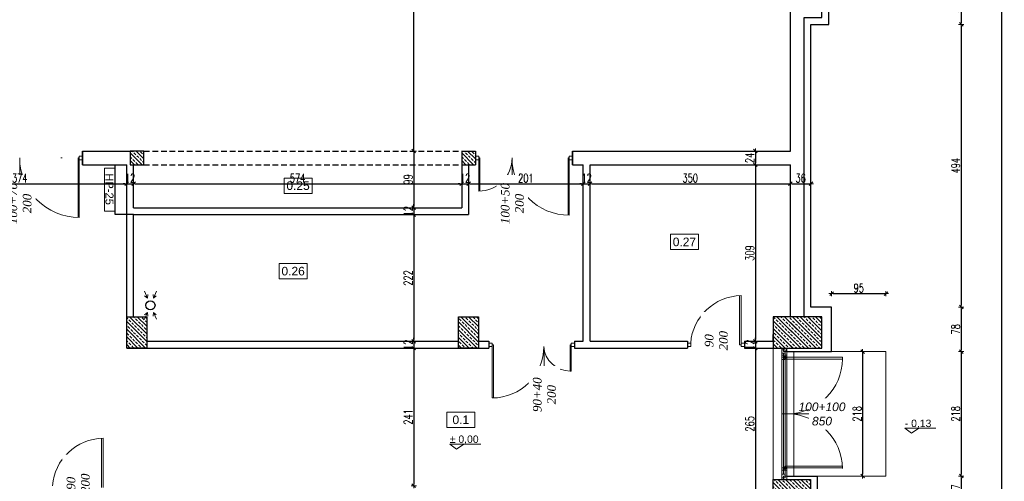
# Model space of a CAD drawing. Header units: millimetres. Extents: x 0 to 111311, y -48878 to -25280.
# Tile 142 of 244: x 90441 to 92162, y -30987 to -30180. Entities that reach past the tile are written whole.
import ezdxf

# ---------------------------------------------------------------- set-up
doc = ezdxf.new("R2010")
doc.units = ezdxf.units.MM
doc.linetypes.add('BPB', pattern=[1.5, 1, -0.5])
doc.layers.get('Defpoints').update_dxf_attribs({"color": 30})
for name, color, linetype, lineweight in [('HYDRANT', 1, 'Continuous', 13), ('J 0.15', 40, 'Continuous', 15), ('J opisy', 7, 'Continuous', 9), ('J stolarka_okna', 144, 'Continuous', 0), ('J wymiary', 1, 'Continuous', 9), ('OPIS', 7, 'Continuous', 5), ('sciany', 252, 'Continuous', 30)]:
    doc.layers.add(name, color=color, linetype=linetype, lineweight=lineweight)
doc.styles.add('ADESK2', font='simplex', dxfattribs={"width": 0.7})
doc.styles.add('ARIALCE', font='arial.ttf')
doc.styles.get("Standard").update_dxf_attribs({"font": 'arial.ttf'})
doc.dimstyles.new('1-100', dxfattribs={"dimscale": 1.5, "dimtxt": 10, "dimasz": 2, "dimexe": 1, "dimexo": 1, "dimgap": 1.5, "dimtad": 1, "dimdec": 0, "dimrnd": 0.5, "dimdsep": 46, "dimtxsty": 'ADESK2', "dimblk": 'wymiar', "dimcen": -1, "dimdle": 5, "dimse1": 1, "dimse2": 1, "dimclrd": 256, "dimclre": 256, "dimclrt": 256, "dimadec": 0, "dimazin": 0, "dimtfac": 1, "dimtdec": 0, "dimtix": 1, "dimtmove": 0, "dimatfit": 3, "dimfxl": 20, "dimfxlon": 1, "dimtolj": 1, "dimtzin": 0, "dimarcsym": 0})
pattern_1 = [(135, (20862.355, -6471.846), (-6.7351921, -6.7351921), []), (135, (20862.355, -6465.111), (-6.7351921, -6.7351921), [4.7625, -2.38125])]

# ---------------------------------------------------------------- blocks, each defined once
blk = doc.blocks.new('A$C518426B5')
at = {"layer": 'OPIS', "color": 251}
for p, q in [((0, 8.8), (54.2, 8.8)), ((0, 8.8), (11.9, 0)), ((11.9, 0), (24.5, 8.8))]:
    blk.add_line(p, q, dxfattribs=at)
blk = doc.blocks.new('A$C3D492992')
at = {"lineweight": 13}
for points in [[(3228.5, 803), (3233.6, 791), (3234.2, 797.5)], [(3228.5, 803), (3233.6, 791), (3228.6, 795.1)], [(3249.3, 803), (3244.2, 791), (3243.6, 797.5)], [(3249.3, 803), (3244.2, 791), (3249.2, 795.1)], [(3228.5, 754), (3233.6, 766), (3234.2, 759.5)], [(3228.5, 754), (3233.6, 766), (3228.6, 761.9)], [(3249.3, 754), (3244.2, 766), (3243.6, 759.5)], [(3249.3, 754), (3244.2, 766), (3249.2, 761.9)]]:
    blk.add_lwpolyline(points, dxfattribs=at)
blk.add_circle((3238.9, 778.5), 8)
blk = doc.blocks.new('wymiar')
for p, q in [((1.5, 0), (-1.5, 0)), ((1.06, 1.06), (-1.06, -1.06)), ((0, 1.5), (0, -1.5))]:
    blk.add_line(p, q)
blk = doc.blocks.new('*D1442')
at = {"layer": 'Defpoints', "color": 0, "ltscale": 4}
for p in [(90254.5, -30442.4), (90628.5, -30455.6), (90628.5, -30467.1)]:
    blk.add_point(p, dxfattribs=at)
at = {"layer": 'J wymiary', "lineweight": -2}
blk.add_line((90257.5, -30467.1), (90625.5, -30467.1), dxfattribs=at)
at = {"layer": 'J wymiary', "lineweight": -2, "ltscale": 4, "xscale": 3, "yscale": 3, "zscale": 3, "rotation": 180}
blk.add_blockref('wymiar', (90254.5, -30467.1), dxfattribs=at)
at = {"layer": 'J wymiary', "lineweight": -2, "ltscale": 4, "xscale": 3, "yscale": 3, "zscale": 3}
blk.add_blockref('wymiar', (90628.5, -30467.1), dxfattribs=at)
at = {"layer": 'J wymiary', "ltscale": 4, "insert": (90441.5, -30457.3), "char_height": 15, "attachment_point": 5, "style": 'ADESK2'}
blk.add_mtext('\\A1;374', dxfattribs=at)
blk = doc.blocks.new('*D1443')
at = {"layer": 'Defpoints', "color": 0, "ltscale": 4}
for p in [(90628.5, -30455.6), (90640.5, -30445.1), (90640.5, -30467.1)]:
    blk.add_point(p, dxfattribs=at)
at = {"layer": 'J wymiary', "lineweight": -2}
for p, q in [((90625.5, -30467.1), (90622.5, -30467.1)), ((90628.5, -30467.1), (90640.5, -30467.1)), ((90643.5, -30467.1), (90646.5, -30467.1))]:
    blk.add_line(p, q, dxfattribs=at)
at = {"layer": 'J wymiary', "lineweight": -2, "ltscale": 4, "xscale": 3, "yscale": 3, "zscale": 3}
blk.add_blockref('wymiar', (90628.5, -30467.1), dxfattribs=at)
at = {"layer": 'J wymiary', "lineweight": -2, "ltscale": 4, "xscale": 3, "yscale": 3, "zscale": 3, "rotation": 180}
blk.add_blockref('wymiar', (90640.5, -30467.1), dxfattribs=at)
at = {"layer": 'J wymiary', "ltscale": 4, "insert": (90634.5, -30457.3), "char_height": 15, "attachment_point": 5, "style": 'ADESK2'}
blk.add_mtext('\\A1;12', dxfattribs=at)
blk = doc.blocks.new('*D1444')
at = {"layer": 'Defpoints', "color": 0, "ltscale": 4}
for p in [(90640.5, -30445.1), (91214, -30449.5), (91214, -30467.1)]:
    blk.add_point(p, dxfattribs=at)
at = {"layer": 'J wymiary', "lineweight": -2}
blk.add_line((90643.5, -30467.1), (91211, -30467.1), dxfattribs=at)
at = {"layer": 'J wymiary', "lineweight": -2, "ltscale": 4, "xscale": 3, "yscale": 3, "zscale": 3, "rotation": 180}
blk.add_blockref('wymiar', (90640.5, -30467.1), dxfattribs=at)
at = {"layer": 'J wymiary', "lineweight": -2, "ltscale": 4, "xscale": 3, "yscale": 3, "zscale": 3}
blk.add_blockref('wymiar', (91214, -30467.1), dxfattribs=at)
at = {"layer": 'J wymiary', "ltscale": 4, "insert": (90927.2, -30457.3), "char_height": 15, "attachment_point": 5, "style": 'ADESK2'}
blk.add_mtext('\\A1;574', dxfattribs=at)
blk = doc.blocks.new('*D1445')
at = {"layer": 'Defpoints', "color": 0, "ltscale": 4}
for p in [(91214, -30449.5), (91226, -30448.5), (91226, -30467.1)]:
    blk.add_point(p, dxfattribs=at)
at = {"layer": 'J wymiary', "lineweight": -2}
for p, q in [((91211, -30467.1), (91208, -30467.1)), ((91214, -30467.1), (91226, -30467.1)), ((91229, -30467.1), (91232, -30467.1))]:
    blk.add_line(p, q, dxfattribs=at)
at = {"layer": 'J wymiary', "lineweight": -2, "ltscale": 4, "xscale": 3, "yscale": 3, "zscale": 3}
blk.add_blockref('wymiar', (91214, -30467.1), dxfattribs=at)
at = {"layer": 'J wymiary', "lineweight": -2, "ltscale": 4, "xscale": 3, "yscale": 3, "zscale": 3, "rotation": 180}
blk.add_blockref('wymiar', (91226, -30467.1), dxfattribs=at)
at = {"layer": 'J wymiary', "ltscale": 4, "insert": (91220, -30457.3), "char_height": 15, "attachment_point": 5, "style": 'ADESK2'}
blk.add_mtext('\\A1;12', dxfattribs=at)
blk = doc.blocks.new('*D1446')
at = {"layer": 'Defpoints', "color": 0, "ltscale": 4}
for p in [(91426.5, -30440), (91226, -30448.5), (91426.5, -30467.1)]:
    blk.add_point(p, dxfattribs=at)
at = {"layer": 'J wymiary', "lineweight": -2}
blk.add_line((91229, -30467.1), (91423.5, -30467.1), dxfattribs=at)
at = {"layer": 'J wymiary', "lineweight": -2, "ltscale": 4, "xscale": 3, "yscale": 3, "zscale": 3, "rotation": 180}
blk.add_blockref('wymiar', (91226, -30467.1), dxfattribs=at)
at = {"layer": 'J wymiary', "lineweight": -2, "ltscale": 4, "xscale": 3, "yscale": 3, "zscale": 3}
blk.add_blockref('wymiar', (91426.5, -30467.1), dxfattribs=at)
at = {"layer": 'J wymiary', "ltscale": 4, "insert": (91326.2, -30457.3), "char_height": 15, "attachment_point": 5, "style": 'ADESK2'}
blk.add_mtext('\\A1;201', dxfattribs=at)
blk = doc.blocks.new('*D1447')
at = {"layer": 'Defpoints', "color": 0, "ltscale": 4}
for p in [(91426.5, -30440), (91438.5, -30439.2), (91438.5, -30467.1)]:
    blk.add_point(p, dxfattribs=at)
at = {"layer": 'J wymiary', "lineweight": -2}
for p, q in [((91423.5, -30467.1), (91420.5, -30467.1)), ((91426.5, -30467.1), (91438.5, -30467.1)), ((91441.5, -30467.1), (91444.5, -30467.1))]:
    blk.add_line(p, q, dxfattribs=at)
at = {"layer": 'J wymiary', "lineweight": -2, "ltscale": 4, "xscale": 3, "yscale": 3, "zscale": 3}
blk.add_blockref('wymiar', (91426.5, -30467.1), dxfattribs=at)
at = {"layer": 'J wymiary', "lineweight": -2, "ltscale": 4, "xscale": 3, "yscale": 3, "zscale": 3, "rotation": 180}
blk.add_blockref('wymiar', (91438.5, -30467.1), dxfattribs=at)
at = {"layer": 'J wymiary', "ltscale": 4, "insert": (91432.5, -30457.3), "char_height": 15, "attachment_point": 5, "style": 'ADESK2'}
blk.add_mtext('\\A1;12', dxfattribs=at)
blk = doc.blocks.new('*D1448')
at = {"layer": 'Defpoints', "color": 0, "ltscale": 4}
for p in [(91438.5, -30439.2), (91788.5, -30439.2), (91788.5, -30467.1)]:
    blk.add_point(p, dxfattribs=at)
at = {"layer": 'J wymiary', "lineweight": -2}
blk.add_line((91441.5, -30467.1), (91785.5, -30467.1), dxfattribs=at)
at = {"layer": 'J wymiary', "lineweight": -2, "ltscale": 4, "xscale": 3, "yscale": 3, "zscale": 3, "rotation": 180}
blk.add_blockref('wymiar', (91438.5, -30467.1), dxfattribs=at)
at = {"layer": 'J wymiary', "lineweight": -2, "ltscale": 4, "xscale": 3, "yscale": 3, "zscale": 3}
blk.add_blockref('wymiar', (91788.5, -30467.1), dxfattribs=at)
at = {"layer": 'J wymiary', "ltscale": 4, "insert": (91613.5, -30457.3), "char_height": 15, "attachment_point": 5, "style": 'ADESK2'}
blk.add_mtext('\\A1;350', dxfattribs=at)
blk = doc.blocks.new('*D1449')
at = {"layer": 'Defpoints', "color": 0, "ltscale": 4}
for p in [(91788.5, -30439.2), (91824.5, -30438.3), (91824.5, -30467.1)]:
    blk.add_point(p, dxfattribs=at)
at = {"layer": 'J wymiary', "lineweight": -2}
blk.add_line((91791.5, -30467.1), (91821.5, -30467.1), dxfattribs=at)
at = {"layer": 'J wymiary', "lineweight": -2, "ltscale": 4, "xscale": 3, "yscale": 3, "zscale": 3, "rotation": 180}
blk.add_blockref('wymiar', (91788.5, -30467.1), dxfattribs=at)
at = {"layer": 'J wymiary', "lineweight": -2, "ltscale": 4, "xscale": 3, "yscale": 3, "zscale": 3}
blk.add_blockref('wymiar', (91824.5, -30467.1), dxfattribs=at)
at = {"layer": 'J wymiary', "ltscale": 4, "insert": (91806.5, -30457.3), "char_height": 15, "attachment_point": 5, "style": 'ADESK2'}
blk.add_mtext('\\A1;36', dxfattribs=at)
blk = doc.blocks.new('*D1474')
at = {"layer": 'Defpoints', "color": 0, "ltscale": 4}
for p in [(90274.1, -30967.8), (90454.1, -31023.6), (90454.1, -31034.7)]:
    blk.add_point(p, dxfattribs=at)
at = {"layer": 'J wymiary', "lineweight": -2}
blk.add_line((90277.1, -31034.7), (90451.1, -31034.7), dxfattribs=at)
at = {"layer": 'J wymiary', "lineweight": -2, "ltscale": 4, "xscale": 3, "yscale": 3, "zscale": 3, "rotation": 180}
blk.add_blockref('wymiar', (90274.1, -31034.7), dxfattribs=at)
at = {"layer": 'J wymiary', "lineweight": -2, "ltscale": 4, "xscale": 3, "yscale": 3, "zscale": 3}
blk.add_blockref('wymiar', (90454.1, -31034.7), dxfattribs=at)
at = {"layer": 'J wymiary', "ltscale": 4, "insert": (90364.1, -31025), "char_height": 15, "attachment_point": 5, "style": 'ADESK2'}
blk.add_mtext('\\A1;180', dxfattribs=at)
blk = doc.blocks.new('*D1550')
at = {"layer": 'Defpoints', "color": 0, "ltscale": 4}
for p in [(91214, -30410.1), (91130.3, -30509.1), (91214, -30509.1)]:
    blk.add_point(p, dxfattribs=at)
at = {"layer": 'J wymiary', "lineweight": -2}
blk.add_line((91130.3, -30413.1), (91130.3, -30506.1), dxfattribs=at)
at = {"layer": 'J wymiary', "lineweight": -2, "ltscale": 4, "xscale": 3, "yscale": 3, "zscale": 3}
for p, rotation in [((91130.3, -30410.1), 90), ((91130.3, -30509.1), 270)]:
    blk.add_blockref('wymiar', p, dxfattribs=dict(at, rotation=rotation))
at = {"layer": 'J wymiary', "ltscale": 4, "insert": (91120.5, -30459.6), "char_height": 15, "attachment_point": 5, "rotation": 90, "style": 'ADESK2'}
blk.add_mtext('\\A1;99', dxfattribs=at)
blk = doc.blocks.new('*D1551')
at = {"layer": 'Defpoints', "color": 0, "ltscale": 4}
for p in [(91214, -30509.1), (91045.9, -30521.1), (91130.3, -30521.1)]:
    blk.add_point(p, dxfattribs=at)
at = {"layer": 'J wymiary', "lineweight": -2}
for p, q in [((91130.3, -30506.1), (91130.3, -30503.1)), ((91130.3, -30509.1), (91130.3, -30521.1)), ((91130.3, -30524.1), (91130.3, -30527.1))]:
    blk.add_line(p, q, dxfattribs=at)
at = {"layer": 'J wymiary', "lineweight": -2, "ltscale": 4, "xscale": 3, "yscale": 3, "zscale": 3}
for p, rotation in [((91130.3, -30509.1), 270), ((91130.3, -30521.1), 90)]:
    blk.add_blockref('wymiar', p, dxfattribs=dict(at, rotation=rotation))
at = {"layer": 'J wymiary', "ltscale": 4, "insert": (91120.5, -30515.1), "char_height": 15, "attachment_point": 5, "rotation": 90, "style": 'ADESK2'}
blk.add_mtext('\\A1;12', dxfattribs=at)
blk = doc.blocks.new('*D1552')
at = {"layer": 'Defpoints', "color": 0, "ltscale": 4}
for p in [(91045.9, -30521.1), (91053.3, -30742.6), (91130.3, -30742.6)]:
    blk.add_point(p, dxfattribs=at)
at = {"layer": 'J wymiary', "lineweight": -2}
blk.add_line((91130.3, -30524.1), (91130.3, -30739.6), dxfattribs=at)
at = {"layer": 'J wymiary', "lineweight": -2, "ltscale": 4, "xscale": 3, "yscale": 3, "zscale": 3}
for p, rotation in [((91130.3, -30521.1), 90), ((91130.3, -30742.6), 270)]:
    blk.add_blockref('wymiar', p, dxfattribs=dict(at, rotation=rotation))
at = {"layer": 'J wymiary', "ltscale": 4, "insert": (91120.5, -30631.9), "char_height": 15, "attachment_point": 5, "rotation": 90, "style": 'ADESK2'}
blk.add_mtext('\\A1;222', dxfattribs=at)
blk = doc.blocks.new('*D1553')
at = {"layer": 'Defpoints', "color": 0, "ltscale": 4}
for p in [(91053.3, -30742.6), (91055.3, -30754.6), (91130.3, -30754.6)]:
    blk.add_point(p, dxfattribs=at)
at = {"layer": 'J wymiary', "lineweight": -2}
for p, q in [((91130.3, -30739.6), (91130.3, -30736.6)), ((91130.3, -30742.6), (91130.3, -30754.6)), ((91130.3, -30757.6), (91130.3, -30760.6))]:
    blk.add_line(p, q, dxfattribs=at)
at = {"layer": 'J wymiary', "lineweight": -2, "ltscale": 4, "xscale": 3, "yscale": 3, "zscale": 3}
for p, rotation in [((91130.3, -30742.6), 270), ((91130.3, -30754.6), 90)]:
    blk.add_blockref('wymiar', p, dxfattribs=dict(at, rotation=rotation))
at = {"layer": 'J wymiary', "ltscale": 4, "insert": (91120.5, -30748.6), "char_height": 15, "attachment_point": 5, "rotation": 90, "style": 'ADESK2'}
blk.add_mtext('\\A1;12', dxfattribs=at)
blk = doc.blocks.new('*D1554')
at = {"layer": 'Defpoints', "color": 0, "ltscale": 4}
for p in [(91055.3, -30754.6), (91113.7, -30995.1), (91130.3, -30995.1)]:
    blk.add_point(p, dxfattribs=at)
at = {"layer": 'J wymiary', "lineweight": -2}
blk.add_line((91130.3, -30757.6), (91130.3, -30992.1), dxfattribs=at)
at = {"layer": 'J wymiary', "lineweight": -2, "ltscale": 4, "xscale": 3, "yscale": 3, "zscale": 3}
for p, rotation in [((91130.3, -30754.6), 90), ((91130.3, -30995.1), 270)]:
    blk.add_blockref('wymiar', p, dxfattribs=dict(at, rotation=rotation))
at = {"layer": 'J wymiary', "ltscale": 4, "insert": (91120.5, -30874.9), "char_height": 15, "attachment_point": 5, "rotation": 90, "style": 'ADESK2'}
blk.add_mtext('\\A1;241', dxfattribs=at)
blk = doc.blocks.new('*D1558')
at = {"layer": 'Defpoints', "color": 0, "ltscale": 4}
for p in [(91747.9, -30410.1), (91727.3, -30434.1), (91747.9, -30434.1)]:
    blk.add_point(p, dxfattribs=at)
at = {"layer": 'J wymiary', "lineweight": -2}
blk.add_line((91727.3, -30413.1), (91727.3, -30431.1), dxfattribs=at)
at = {"layer": 'J wymiary', "lineweight": -2, "ltscale": 4, "xscale": 3, "yscale": 3, "zscale": 3}
for p, rotation in [((91727.3, -30410.1), 90), ((91727.3, -30434.1), 270)]:
    blk.add_blockref('wymiar', p, dxfattribs=dict(at, rotation=rotation))
at = {"layer": 'J wymiary', "ltscale": 4, "insert": (91717.6, -30422.1), "char_height": 15, "attachment_point": 5, "rotation": 90, "style": 'ADESK2'}
blk.add_mtext('\\A1;24', dxfattribs=at)
blk = doc.blocks.new('*D1559')
at = {"layer": 'Defpoints', "color": 0, "ltscale": 4}
for p in [(91747.9, -30434.1), (91727.3, -30742.6), (91740.2, -30742.6)]:
    blk.add_point(p, dxfattribs=at)
at = {"layer": 'J wymiary', "lineweight": -2}
blk.add_line((91727.3, -30437.1), (91727.3, -30739.6), dxfattribs=at)
at = {"layer": 'J wymiary', "lineweight": -2, "ltscale": 4, "xscale": 3, "yscale": 3, "zscale": 3}
for p, rotation in [((91727.3, -30434.1), 90), ((91727.3, -30742.6), 270)]:
    blk.add_blockref('wymiar', p, dxfattribs=dict(at, rotation=rotation))
at = {"layer": 'J wymiary', "ltscale": 4, "insert": (91717.6, -30588.4), "char_height": 15, "attachment_point": 5, "rotation": 90, "style": 'ADESK2'}
blk.add_mtext('\\A1;309', dxfattribs=at)
blk = doc.blocks.new('*D1560')
at = {"layer": 'Defpoints', "color": 0, "ltscale": 4}
for p in [(91740.2, -30742.6), (91727.3, -30754.6), (91742.2, -30754.6)]:
    blk.add_point(p, dxfattribs=at)
at = {"layer": 'J wymiary', "lineweight": -2}
for p, q in [((91727.3, -30739.6), (91727.3, -30736.6)), ((91727.3, -30742.6), (91727.3, -30754.6)), ((91727.3, -30757.6), (91727.3, -30760.6))]:
    blk.add_line(p, q, dxfattribs=at)
at = {"layer": 'J wymiary', "lineweight": -2, "ltscale": 4, "xscale": 3, "yscale": 3, "zscale": 3}
for p, rotation in [((91727.3, -30742.6), 270), ((91727.3, -30754.6), 90)]:
    blk.add_blockref('wymiar', p, dxfattribs=dict(at, rotation=rotation))
at = {"layer": 'J wymiary', "ltscale": 4, "insert": (91717.6, -30748.6), "char_height": 15, "attachment_point": 5, "rotation": 90, "style": 'ADESK2'}
blk.add_mtext('\\A1;12', dxfattribs=at)
blk = doc.blocks.new('*D1561')
at = {"layer": 'Defpoints', "color": 0, "ltscale": 4}
for p in [(91742.2, -30754.6), (91603.6, -31019.1), (91727.3, -31019.1)]:
    blk.add_point(p, dxfattribs=at)
at = {"layer": 'J wymiary', "lineweight": -2}
blk.add_line((91727.3, -30757.6), (91727.3, -31016.1), dxfattribs=at)
at = {"layer": 'J wymiary', "lineweight": -2, "ltscale": 4, "xscale": 3, "yscale": 3, "zscale": 3}
for p, rotation in [((91727.3, -30754.6), 90), ((91727.3, -31019.1), 270)]:
    blk.add_blockref('wymiar', p, dxfattribs=dict(at, rotation=rotation))
at = {"layer": 'J wymiary', "ltscale": 4, "insert": (91717.6, -30886.9), "char_height": 15, "attachment_point": 5, "rotation": 90, "style": 'ADESK2'}
blk.add_mtext('\\A1;265', dxfattribs=at)
blk = doc.blocks.new('*D1563')
at = {"layer": 'Defpoints', "color": 0, "ltscale": 4}
for p in [(90936, -27914.6), (91130.3, -27914.6), (91043.8, -30410.1)]:
    blk.add_point(p, dxfattribs=at)
at = {"layer": 'J wymiary', "lineweight": -2}
blk.add_line((91130.3, -30407.1), (91130.3, -27917.6), dxfattribs=at)
at = {"layer": 'J wymiary', "lineweight": -2, "ltscale": 4, "xscale": 3, "yscale": 3, "zscale": 3}
for p, rotation in [((91130.3, -27914.6), 90), ((91130.3, -30410.1), 270)]:
    blk.add_blockref('wymiar', p, dxfattribs=dict(at, rotation=rotation))
at = {"layer": 'J wymiary', "ltscale": 4, "insert": (91120.5, -29162.4), "char_height": 15, "attachment_point": 5, "rotation": 90, "style": 'ADESK2'}
blk.add_mtext('\\A1;2496', dxfattribs=at)
blk = doc.blocks.new('*D1629')
at = {"layer": 'Defpoints', "color": 0, "ltscale": 4}
for p in [(91840, -30129.6), (91840, -30188.6), (92087.1, -30188.6)]:
    blk.add_point(p, dxfattribs=at)
at = {"layer": 'J wymiary', "lineweight": -2}
blk.add_line((92087.1, -30132.6), (92087.1, -30185.6), dxfattribs=at)
at = {"layer": 'J wymiary', "lineweight": -2, "ltscale": 4, "xscale": 3, "yscale": 3, "zscale": 3}
for p, rotation in [((92087.1, -30129.6), 90), ((92087.1, -30188.6), 270)]:
    blk.add_blockref('wymiar', p, dxfattribs=dict(at, rotation=rotation))
at = {"layer": 'J wymiary', "ltscale": 4, "insert": (92077.4, -30159.1), "char_height": 15, "attachment_point": 5, "rotation": 90, "style": 'ADESK2'}
blk.add_mtext('\\A1;59', dxfattribs=at)
blk = doc.blocks.new('*D1630')
at = {"layer": 'Defpoints', "color": 0, "ltscale": 4}
for p in [(91840, -30188.6), (91842.4, -30682.7), (92087.1, -30682.7)]:
    blk.add_point(p, dxfattribs=at)
at = {"layer": 'J wymiary', "lineweight": -2}
blk.add_line((92087.1, -30191.6), (92087.1, -30679.7), dxfattribs=at)
at = {"layer": 'J wymiary', "lineweight": -2, "ltscale": 4, "xscale": 3, "yscale": 3, "zscale": 3}
for p, rotation in [((92087.1, -30188.6), 90), ((92087.1, -30682.7), 270)]:
    blk.add_blockref('wymiar', p, dxfattribs=dict(at, rotation=rotation))
at = {"layer": 'J wymiary', "ltscale": 4, "insert": (92077.4, -30435.6), "char_height": 15, "attachment_point": 5, "rotation": 90, "style": 'ADESK2'}
blk.add_mtext('\\A1;494', dxfattribs=at)
blk = doc.blocks.new('*D1631')
at = {"layer": 'Defpoints', "color": 0, "ltscale": 4}
for p in [(91842.4, -30682.7), (91834.8, -30760.6), (92087.1, -30760.6)]:
    blk.add_point(p, dxfattribs=at)
at = {"layer": 'J wymiary', "lineweight": -2}
blk.add_line((92087.1, -30685.7), (92087.1, -30757.6), dxfattribs=at)
at = {"layer": 'J wymiary', "lineweight": -2, "ltscale": 4, "xscale": 3, "yscale": 3, "zscale": 3}
for p, rotation in [((92087.1, -30682.7), 90), ((92087.1, -30760.6), 270)]:
    blk.add_blockref('wymiar', p, dxfattribs=dict(at, rotation=rotation))
at = {"layer": 'J wymiary', "ltscale": 4, "insert": (92077.4, -30721.6), "char_height": 15, "attachment_point": 5, "rotation": 90, "style": 'ADESK2'}
blk.add_mtext('\\A1;78', dxfattribs=at)
blk = doc.blocks.new('*D1632')
at = {"layer": 'Defpoints', "color": 0, "ltscale": 4}
for p in [(91834.8, -30760.6), (91825, -30978.1), (92087.1, -30978.1)]:
    blk.add_point(p, dxfattribs=at)
at = {"layer": 'J wymiary', "lineweight": -2}
blk.add_line((92087.1, -30763.6), (92087.1, -30975.1), dxfattribs=at)
at = {"layer": 'J wymiary', "lineweight": -2, "ltscale": 4, "xscale": 3, "yscale": 3, "zscale": 3}
for p, rotation in [((92087.1, -30760.6), 90), ((92087.1, -30978.1), 270)]:
    blk.add_blockref('wymiar', p, dxfattribs=dict(at, rotation=rotation))
at = {"layer": 'J wymiary', "ltscale": 4, "insert": (92077.4, -30869.4), "char_height": 15, "attachment_point": 5, "rotation": 90, "style": 'ADESK2'}
blk.add_mtext('\\A1;218', dxfattribs=at)
blk = doc.blocks.new('*D1633')
at = {"layer": 'Defpoints', "color": 0, "ltscale": 4}
for p in [(91825, -30978.1), (91829.3, -31025.1), (92087.1, -31025.1)]:
    blk.add_point(p, dxfattribs=at)
at = {"layer": 'J wymiary', "lineweight": -2}
blk.add_line((92087.1, -30981.1), (92087.1, -31022.1), dxfattribs=at)
at = {"layer": 'J wymiary', "lineweight": -2, "ltscale": 4, "xscale": 3, "yscale": 3, "zscale": 3}
for p, rotation in [((92087.1, -30978.1), 90), ((92087.1, -31025.1), 270)]:
    blk.add_blockref('wymiar', p, dxfattribs=dict(at, rotation=rotation))
at = {"layer": 'J wymiary', "ltscale": 4, "insert": (92077.4, -31001.6), "char_height": 15, "attachment_point": 5, "rotation": 90, "style": 'ADESK2'}
blk.add_mtext('\\A1;47', dxfattribs=at)
blk = doc.blocks.new('*D1636')
at = {"layer": 'Defpoints', "color": 0, "ltscale": 4}
for p in [(91955.5, -30760.6), (0, -30978.1), (91914.8, -30978.1)]:
    blk.add_point(p, dxfattribs=at)
at = {"layer": 'J wymiary', "lineweight": -2}
blk.add_line((91914.8, -30763.6), (91914.8, -30975.1), dxfattribs=at)
at = {"layer": 'J wymiary', "lineweight": -2, "ltscale": 4, "xscale": 3, "yscale": 3, "zscale": 3}
for p, rotation in [((91914.8, -30760.6), 90), ((91914.8, -30978.1), 270)]:
    blk.add_blockref('wymiar', p, dxfattribs=dict(at, rotation=rotation))
at = {"layer": 'J wymiary', "ltscale": 4, "insert": (91905.1, -30869.4), "char_height": 15, "attachment_point": 5, "rotation": 90, "style": 'ADESK2'}
blk.add_mtext('\\A1;218', dxfattribs=at)
blk = doc.blocks.new('*D1637')
at = {"layer": 'Defpoints', "color": 0, "ltscale": 4}
for p in [(91955.5, -30659.3), (91860.5, -30760.6), (91955.5, -30760.6)]:
    blk.add_point(p, dxfattribs=at)
at = {"layer": 'J wymiary', "lineweight": -2}
blk.add_line((91863.5, -30659.3), (91952.5, -30659.3), dxfattribs=at)
at = {"layer": 'J wymiary', "lineweight": -2, "ltscale": 4, "xscale": 3, "yscale": 3, "zscale": 3, "rotation": 180}
blk.add_blockref('wymiar', (91860.5, -30659.3), dxfattribs=at)
at = {"layer": 'J wymiary', "lineweight": -2, "ltscale": 4, "xscale": 3, "yscale": 3, "zscale": 3}
blk.add_blockref('wymiar', (91955.5, -30659.3), dxfattribs=at)
at = {"layer": 'J wymiary', "ltscale": 4, "insert": (91908, -30649.5), "char_height": 15, "attachment_point": 5, "style": 'ADESK2'}
blk.add_mtext('\\A1;95', dxfattribs=at)
blk = doc.blocks.new('*D1650')
at = {"layer": 'Defpoints', "color": 0, "ltscale": 4}
for p in [(91860.5, -27842.6), (92157.9, -27842.6), (91835.5, -31496.1)]:
    blk.add_point(p, dxfattribs=at)
at = {"layer": 'J wymiary', "lineweight": -2}
blk.add_line((92157.9, -31493.1), (92157.9, -27845.6), dxfattribs=at)
at = {"layer": 'J wymiary', "lineweight": -2, "ltscale": 4, "xscale": 3, "yscale": 3, "zscale": 3}
for p, rotation in [((92157.9, -27842.6), 90), ((92157.9, -31496.1), 270)]:
    blk.add_blockref('wymiar', p, dxfattribs=dict(at, rotation=rotation))
at = {"layer": 'J wymiary', "ltscale": 4, "insert": (92148.2, -29669.4), "char_height": 15, "attachment_point": 5, "rotation": 90, "style": 'ADESK2'}
blk.add_mtext('\\A1;3654', dxfattribs=at)

msp = doc.modelspace()

# ---------------------------------------------------------------- hatches: boundary and pattern name
at = {"layer": 'J opisy'}
h = msp.add_hatch(dxfattribs=at)
h.set_pattern_fill('ANSI33', color=256, scale=1.5, angle=90, style=0)
h.set_pattern_definition([(135, (20537.855, -5886.8465), (-6.7351921, -6.7351921), []), (135, (20537.855, -5880.111), (-6.7351921, -6.7351921), [4.7625, -2.38125])])
h.paths.add_polyline_path([(90634.476, -30434.109), (90634.476, -30410.109), (90658.476, -30410.109), (90658.476, -30434.109)])
h = msp.add_hatch(dxfattribs=at)
h.set_pattern_fill('ANSI33', color=256, scale=1.5, angle=90, style=0)
h.set_pattern_definition([(135, (21117.355, -5886.8465), (-6.7351921, -6.7351921), []), (135, (21117.355, -5880.111), (-6.7351921, -6.7351921), [4.7625, -2.38125])])
h.paths.add_polyline_path([(91213.976, -30434.109), (91213.976, -30410.109), (91237.976, -30410.109), (91237.976, -30434.109)])
h = msp.add_hatch(dxfattribs=at)
h.set_pattern_fill('ANSI33', color=256, scale=1.5, angle=90, style=0)
h.set_pattern_definition(pattern_1)
h.paths.add_polyline_path([(90645.976, -30727.109), (90628.476, -30727.109), (90628.476, -30699.609), (90645.976, -30699.609)])
h.paths.add_polyline_path([(90645.976, -30699.609), (90663.476, -30699.609), (90663.476, -30727.109), (90645.976, -30727.109)])
h.paths.add_polyline_path([(90645.976, -30727.109), (90663.476, -30727.109), (90663.476, -30754.609), (90645.976, -30754.609)])
h.paths.add_polyline_path([(90628.476, -30727.109), (90645.976, -30727.109), (90645.976, -30754.609), (90628.476, -30754.609)])
h = msp.add_hatch(dxfattribs=at)
h.set_pattern_fill('ANSI33', color=256, scale=1.5, angle=90, style=0)
h.set_pattern_definition(pattern_1)
h.paths.add_polyline_path([(91225.976, -30727.109), (91208.476, -30727.109), (91208.476, -30699.609), (91225.976, -30699.609)])
h.paths.add_polyline_path([(91225.976, -30699.609), (91243.476, -30699.609), (91243.476, -30727.109), (91225.976, -30727.109)])
h.paths.add_polyline_path([(91225.976, -30727.109), (91243.476, -30727.109), (91243.476, -30754.609), (91225.976, -30754.609)])
h.paths.add_polyline_path([(91208.476, -30727.109), (91225.976, -30727.109), (91225.976, -30754.609), (91208.476, -30754.609)])
h = msp.add_hatch(dxfattribs=at)
h.set_pattern_fill('ANSI33', color=256, scale=1.5, angle=90, style=0)
h.set_pattern_definition(pattern_1)
h.paths.add_polyline_path([(91823.476, -30699.609), (91793.476, -30699.609), (91793.476, -30754.609), (91799.476, -30754.609), (91823.476, -30754.609)])
h.paths.add_polyline_path([(91775.976, -30727.109), (91793.476, -30727.109), (91793.476, -30699.609), (91775.976, -30699.609)])
h.paths.add_polyline_path([(91775.976, -30699.609), (91758.476, -30699.609), (91758.476, -30727.109), (91775.976, -30727.109)])
h.paths.add_polyline_path([(91775.976, -30727.109), (91758.476, -30727.109), (91758.476, -30754.609), (91775.976, -30754.609)])
h.paths.add_polyline_path([(91793.476, -30727.109), (91775.976, -30727.109), (91775.976, -30754.609), (91793.476, -30754.609)])
h = msp.add_hatch(dxfattribs=at)
h.set_pattern_fill('ANSI33', color=256, scale=1.5, angle=90, style=0)
h.set_pattern_definition(pattern_1)
h.paths.add_polyline_path([(91843.476, -30699.658), (91815.976, -30699.658), (91815.976, -30727.158), (91843.476, -30727.158)])
h.paths.add_polyline_path([(91815.976, -30699.658), (91788.476, -30699.658), (91788.476, -30727.158), (91815.976, -30727.158)])
h.paths.add_polyline_path([(91815.976, -30727.158), (91788.476, -30727.158), (91788.476, -30754.658), (91815.976, -30754.658)])
h.paths.add_polyline_path([(91843.476, -30727.158), (91815.976, -30727.158), (91815.976, -30754.658), (91843.476, -30754.658)])
h = msp.add_hatch(dxfattribs=at)
h.set_pattern_fill('ANSI33', color=256, scale=1.5, angle=90, style=0)
h.set_pattern_definition(pattern_1)
h.paths.add_polyline_path([(91823.476, -30984.109), (91758.476, -30984.109), (91758.476, -31019.109), (91823.476, -31019.109)])

# ---------------------------------------------------------------- linework, layer by layer
at = {"color": 251, "lineweight": 13}
for p, q in [((90515.476, -30422.109), (90513.476, -30422.109)), ((91243.976, -30422.109), (91245.976, -30422.109)), ((91608.476, -30745.728), (91608.476, -30751.665)), ((91708.476, -30745.728), (91708.476, -30751.665)), ((91403.476, -30794.707), (91405.476, -30794.707))]:
    msp.add_line(p, q, dxfattribs=at)
at = {"linetype": 'BPB', "ltscale": 10}
for p, q in [((90658.476, -30410.109), (91213.976, -30410.109)), ((90658.476, -30434.109), (91213.976, -30434.109))]:
    msp.add_line(p, q, dxfattribs=at)
for p, q in [((91758.476, -30742.609), (91758.476, -30730.609)), ((91243.476, -30742.609), (91261.476, -30742.609)), ((91261.476, -30742.609), (91261.476, -30754.609)), ((91782.476, -30754.609), (91788.476, -30754.609)), ((91812.476, -30754.609), (91823.476, -30754.609))]:
    msp.add_line(p, q)
msp.add_lwpolyline([(91782.476, -30760.609), (91782.476, -30754.609), (91793.476, -30754.609)])
at = {"layer": 'HYDRANT', "color": 10}
msp.add_lwpolyline([(90589.476, -30440.107), (90589.476, -30515.107), (90608.476, -30515.107), (90608.476, -30440.107)], close=True, dxfattribs=at)
at = {"layer": 'J 0.15', "lineweight": 5}
for p, q in [((91955.476, -30760.609), (91860.476, -30760.609)), ((91955.476, -30978.109), (91955.476, -30760.609)), ((91835.476, -30978.109), (91955.476, -30978.109))]:
    msp.add_line(p, q, dxfattribs=at)
at = {"layer": 'J opisy'}
for p, q in [((90441.476, -30422.109), (90441.476, -30518.353)), ((91301.976, -30422.109), (91301.976, -30518.353)), ((91658.476, -30766.097), (91658.476, -30709.316)), ((91358.014, -30756.234), (91358.014, -30852.477)), ((91773.476, -30869.359), (91859.476, -30869.359)), ((90543.143, -31015.478), (90543.143, -30958.697))]:
    msp.add_line(p, q, dxfattribs=at)
at = {"layer": 'J stolarka_okna', "linetype": 'Continuous', "lineweight": 9}
for p, q in [((90543.476, -30526.09), (90543.476, -30422.109)), ((90543.476, -30422.109), (90545.476, -30422.109)), ((90545.476, -30526.109), (90545.476, -30425.109)), ((90545.476, -30526.109), (90545.476, -30425.109)), ((91243.976, -30425.109), (91243.976, -30480.109)), ((91243.976, -30425.109), (91243.976, -30480.109)), ((91245.976, -30422.109), (91245.976, -30480.075)), ((91399.976, -30522.089), (91399.976, -30422.109)), ((91399.976, -30422.109), (91401.976, -30422.109)), ((91401.976, -30522.109), (91401.976, -30425.109)), ((91401.976, -30522.109), (91401.976, -30425.109)), ((91699.57, -30748.697), (91699.57, -30662.648)), ((91702.539, -30748.697), (91702.539, -30662.597)), ((91269.476, -30748.609), (91267.476, -30748.609)), ((91267.476, -30841.609), (91267.476, -30751.609)), ((91267.476, -30841.609), (91267.476, -30751.609)), ((91269.476, -30841.609), (91269.476, -30748.609)), ((91405.476, -30748.609), (91403.476, -30748.609)), ((91403.476, -30748.609), (91403.476, -30794.707)), ((91405.476, -30751.609), (91405.476, -30794.707)), ((91405.476, -30751.609), (91405.476, -30794.707)), ((91608.476, -30745.728), (91614.414, -30745.728)), ((91614.414, -30751.665), (91608.476, -30751.665)), ((91614.414, -30745.728), (91614.414, -30751.665)), ((91699.581, -30748.697), (91702.55, -30748.697)), ((91708.476, -30745.728), (91702.539, -30745.728)), ((91702.539, -30745.728), (91702.539, -30751.665)), ((91702.539, -30751.665), (91708.476, -30751.665)), ((91758.476, -30754.609), (91758.476, -30984.109)), ((91773.476, -30754.609), (91773.476, -30984.109)), ((91773.476, -30774.659), (91773.476, -30766.592)), ((91773.476, -30766.592), (91782.476, -30766.592)), ((91776.476, -30763.609), (91776.476, -30975.109)), ((91779.476, -30763.609), (91779.476, -30981.109)), ((91782.476, -30760.609), (91782.476, -30754.609)), ((91782.476, -30984.109), (91782.476, -30760.609)), ((91782.476, -30770.592), (91782.476, -30766.592)), ((91794.476, -30978.109), (91794.476, -30760.609)), ((91773.476, -30770.592), (91778.976, -30770.592)), ((91773.476, -30774.659), (91778.976, -30774.659)), ((91778.976, -30774.659), (91778.976, -30770.659)), ((90584.238, -30998.078), (90584.238, -30912.029)), ((90587.206, -30998.078), (90587.206, -30911.978)), ((91773.476, -30964.025), (91778.976, -30964.025)), ((91773.476, -30964.025), (91773.476, -30972.092)), ((91773.476, -30964.058), (91773.476, -30972.126)), ((91773.476, -30968.025), (91782.476, -30968.025)), ((91773.476, -30968.058), (91782.476, -30968.058)), ((91778.976, -30964.025), (91778.976, -30968.025)), ((91778.976, -30964.058), (91778.976, -30968.058)), ((91782.476, -30968.058), (91782.476, -30972.092)), ((91782.476, -30968.058), (91782.476, -30972.092)), ((91776.476, -30978.109), (91776.476, -30984.109)), ((91782.476, -30978.109), (91782.476, -30984.109))]:
    msp.add_line(p, q, dxfattribs=at)
for points in [[(90545.476, -30425.109), (90551.476, -30425.109), (90551.476, -30419.109), (90545.476, -30419.109)], [(91237.976, -30425.109), (91243.976, -30425.109), (91243.976, -30419.109), (91237.976, -30419.109)], [(91401.976, -30425.109), (91407.976, -30425.109), (91407.976, -30419.109), (91401.976, -30419.109)], [(91267.476, -30751.609), (91261.476, -30751.609), (91261.476, -30745.609), (91267.476, -30745.609)], [(91411.476, -30751.609), (91405.476, -30751.609), (91405.476, -30745.609), (91411.476, -30745.609)], [(91779.476, -30757.609), (91779.476, -30763.609), (91773.476, -30763.609), (91773.476, -30757.609)], [(91782.476, -30754.609), (91782.476, -30760.609), (91776.476, -30760.609), (91776.476, -30754.609)], [(91778.976, -30773.592), (91879.687, -30773.592), (91879.686, -30770.592), (91778.976, -30770.592)], [(91779.476, -30981.109), (91779.476, -30975.109), (91773.476, -30975.109), (91773.476, -30981.109)], [(91778.976, -30961.025), (91879.686, -30961.055), (91879.686, -30963.937), (91778.976, -30964.025)], [(91782.476, -30984.109), (91782.476, -30978.109), (91776.476, -30978.109), (91776.476, -30984.109)]]:
    msp.add_lwpolyline(points, close=True, dxfattribs=at)
for centre in [(91778.976, -30770.592), (91778.976, -30964.025)]:
    msp.add_circle(centre, 2, dxfattribs=at)
for centre, radius, start, end in [((90545.476, -30422.109), 104, 180, 270), ((91243.976, -30422.109), 58, 270, 0), ((91401.976, -30422.109), 100, 180, 270), ((91267.476, -30751.609), 90, 270, 0), ((91267.476, -30751.609), 90, 270, 0), ((91403.476, -30748.609), 46.098, 183.731397, 270), ((91782.302, -30771.997), 97.401, 271.956911, 358.929184), ((91782.332, -30966.608), 97.324, 1.024616, 88.04153)]:
    msp.add_arc(centre, radius, start, end, dxfattribs=at)
at = {"layer": 'J stolarka_okna', "linetype": 'Continuous', "lineweight": 9, "extrusion": (0, 0, -1)}
for centre, end_param in [((91702.55, -30748.697), 5.0931483), ((90587.217, -30998.078), 5.09302969)]:
    msp.add_ellipse(centre, major_axis=(81.968, 33.985), ratio=0.96547171, start_param=3.58169046, end_param=end_param, dxfattribs=at)
at = {"layer": 'OPIS'}
for points in [[(90952.405, -30484.079), (90903.655, -30484.079), (90903.655, -30457.204), (90952.405, -30457.204)], [(91627.69, -30582.345), (91578.94, -30582.345), (91578.94, -30555.47), (91627.69, -30555.47)], [(90943.757, -30633.443), (90895.007, -30633.443), (90895.007, -30606.568), (90943.757, -30606.568)]]:
    msp.add_lwpolyline(points, close=True, dxfattribs=at)
at = {"layer": 'sciany'}
for p, q in [((91788.476, -30410.109), (91788.476, -28196.859)), ((91855.476, -30188.609), (91855.476, -30129.609)), ((91824.476, -30682.658), (91824.476, -30188.609)), ((91824.476, -30188.609), (91855.476, -30188.609)), ((90551.476, -30410.109), (90640.476, -30410.109)), ((90551.476, -30410.109), (90551.476, -30434.109)), ((91213.976, -30410.109), (91237.976, -30410.109)), ((91213.976, -30410.109), (91213.976, -30509.109)), ((91407.976, -30410.109), (91788.476, -30410.109)), ((91407.976, -30410.109), (91407.976, -30434.109)), ((90551.476, -30434.109), (90628.476, -30434.109)), ((90608.476, -30521.106), (90608.476, -30434.109)), ((90628.476, -30754.609), (90628.476, -30434.109)), ((90640.476, -30509.109), (90640.476, -30434.109)), ((91213.976, -30434.109), (91237.976, -30434.109)), ((91225.976, -30434.109), (91225.976, -30521.109)), ((91407.976, -30434.109), (91426.476, -30434.109)), ((91426.476, -30742.609), (91426.476, -30434.109)), ((91438.476, -30434.109), (91788.476, -30434.109)), ((91438.476, -30742.609), (91438.476, -30434.109)), ((91788.476, -30699.609), (91788.476, -30434.109)), ((90640.476, -30509.109), (91213.976, -30509.109)), ((90640.476, -30521.106), (90608.476, -30521.106)), ((90640.476, -30699.609), (90640.476, -30521.106)), ((90640.476, -30521.109), (91225.976, -30521.109)), ((91860.476, -30682.658), (91824.476, -30682.658)), ((91860.476, -30760.609), (91860.476, -30682.658)), ((90663.476, -30742.609), (91208.476, -30742.609)), ((91411.476, -30742.609), (91426.476, -30742.609)), ((91411.476, -30742.609), (91411.476, -30754.609)), ((91438.476, -30742.609), (91608.476, -30742.609)), ((91608.476, -30742.609), (91608.476, -30754.609)), ((91708.476, -30742.609), (91708.476, -30754.609)), ((91708.476, -30742.609), (91758.476, -30742.609)), ((90628.476, -30754.609), (91261.476, -30754.609)), ((91411.476, -30754.609), (91608.476, -30754.609)), ((91708.476, -30754.609), (91758.476, -30754.609)), ((91782.476, -30760.609), (91860.476, -30760.609)), ((91782.476, -30978.109), (91835.476, -30978.109)), ((91835.476, -30978.109), (91835.476, -31025.109))]:
    msp.add_line(p, q, dxfattribs=at)
for points in [[(91788.476, -30754.609), (91812.476, -30754.609), (91843.476, -30754.609), (91843.476, -30699.609), (91812.476, -30699.609), (91812.476, -30176.609), (91843.476, -30176.609), (91843.476, -30141.609), (91812.476, -30141.609), (91812.476, -29608.609), (91843.476, -29608.609), (91843.476, -29573.609), (91812.476, -29573.609), (91812.476, -29040.609), (91843.476, -29040.609), (91843.476, -29005.609), (91812.476, -29005.609), (91812.476, -28472.609), (91843.476, -28472.609), (91843.476, -28437.609), (91812.476, -28437.609), (91812.476, -28196.859)], [(90551.476, -30434.109), (90551.476, -30410.109)], [(91237.976, -30410.109), (91237.976, -30434.109)], [(91407.976, -30434.109), (91407.976, -30410.109)]]:
    msp.add_lwpolyline(points, dxfattribs=at)
for points in [[(90634.476, -30434.109), (90658.476, -30434.109), (90658.476, -30410.109), (90634.476, -30410.109)], [(90663.476, -30754.609), (90628.476, -30754.609), (90628.476, -30699.609), (90663.476, -30699.609)], [(91243.476, -30754.609), (91208.476, -30754.609), (91208.476, -30699.609), (91243.476, -30699.609)], [(91758.476, -30754.609), (91843.476, -30754.609), (91843.476, -30699.609), (91758.476, -30699.609)], [(91823.476, -30984.109), (91823.476, -31019.109), (91758.476, -31019.109), (91758.476, -30984.109)]]:
    msp.add_lwpolyline(points, close=True, dxfattribs=at)

# ---------------------------------------------------------------- block references
for name, p in [('A$C3D492992', (87431.1, -31458.109)), ('A$C518426B5', (91988.457, -30903.394)), ('A$C518426B5', (91193.251, -30931.065))]:
    msp.add_blockref(name, p)

# ---------------------------------------------------------------- texts
at = {"char_height": 13, "width": 192.1242, "attachment_point": 1}
for s, insert in [('{\\fArial|b0|i0|c238|p34;- 0,13}', (91988.479, -30879.546)), ('{\\fArial|b0|i0|c238|p34;%%P 0,00}', (91193.272, -30907.217))]:
    msp.add_mtext(s, dxfattribs=dict(at, insert=insert))
at = {"layer": 'HYDRANT', "color": 10, "style": 'ARIALCE'}
msp.add_text('HP-25', height=14, rotation=270, dxfattribs=at).set_placement((90591.383, -30448.849))
at = {"layer": 'OPIS', "char_height": 15, "width": 48.75, "attachment_point": 5, "line_spacing_factor": 0.857143}
for s, insert in [('0.25', (90928.03, -30470.641)), ('0.27', (91603.315, -30568.907)), ('0.26', (90919.382, -30620.006))]:
    msp.add_mtext(s, dxfattribs=dict(at, insert=insert))
at = {"layer": 'OPIS', "insert": (91212.462, -30879.907), "char_height": 15, "width": 48.75, "attachment_point": 5, "line_spacing_factor": 0.857143, "bg_fill": 2}
msp.add_mtext('{\\fArial|b0|i0|c238|p34;0.1}', dxfattribs=at)

# ---------------------------------------------------------------- dimensions: what is measured, and where the dimension line sits
at = {"layer": 'J wymiary'}
for base, p1, p2, picture, middle in [((92157.9152, -27842.609), (91835.4764, -31496.1093), (91860.4763, -27842.609), '*D1650', (92148.1652, -29669.3591)), ((91130.279577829, -27914.609006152), (91043.808997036, -30410.109006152), (90935.976349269, -27914.609006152), '*D1563', (91120.529577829, -29162.359006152)), ((92087.15, -30188.609), (91839.987, -30129.609), (91839.976, -30188.609), '*D1629', (92077.4, -30159.109)), ((92087.15, -30682.658), (91839.976, -30188.609), (91842.446, -30682.658), '*D1630', (92077.4, -30435.634)), ((91130.28, -30509.109), (91213.976, -30410.109), (91213.976, -30509.109), '*D1550', (91120.53, -30459.609)), ((91727.336, -30434.109), (91747.873, -30410.109), (91747.873, -30434.109), '*D1558', (91717.586, -30422.109)), ((91727.33553769, -30742.609006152), (91747.87316881, -30434.109006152), (91740.17155714, -30742.609006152), '*D1559', (91717.58553769, -30588.359006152)), ((91130.28, -30521.109), (91213.976, -30509.109), (91045.859, -30521.109), '*D1551', (91120.53, -30515.109)), ((91130.279577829, -30742.609006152), (91045.859104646, -30521.109006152), (91053.290484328, -30742.609006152), '*D1552', (91120.529577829, -30631.859006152)), ((92087.15, -30760.609), (91842.446, -30682.658), (91834.822, -30760.609), '*D1631', (92077.4, -30721.634)), ((91130.28, -30754.609), (91053.29, -30742.609), (91055.317, -30754.609), '*D1553', (91120.53, -30748.609)), ((91130.2796, -30995.1089), (91055.3172, -30754.609), (91113.687, -30995.1089), '*D1554', (91120.5296, -30874.859)), ((91727.336, -30754.609), (91740.172, -30742.609), (91742.198, -30754.609), '*D1560', (91717.586, -30748.609)), ((92087.149938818, -30978.109006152), (91834.822390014, -30760.609006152), (91825.045175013, -30978.109006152), '*D1632', (92077.399938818, -30869.359006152)), ((92087.15, -31025.109), (91825.045, -30978.109), (91829.333, -31025.109), '*D1633', (92077.4, -31001.609))]:
    dim = msp.add_linear_dim(base=base, p1=p1, p2=p2, angle=90, dimstyle='1-100', override={"dimblk": 'wymiar'}, dxfattribs=at)
    dim.commit()
    dim.dimension.update_dxf_attribs({"geometry": picture, "text_midpoint": middle})
for base, p1, p2, picture, middle in [((91438.476, -30467.055), (91426.476, -30440.021), (91438.476, -30439.229), '*D1447', (91432.476, -30457.305)), ((91788.476, -30467.055), (91438.476, -30439.229), (91788.476, -30439.176), '*D1448', (91613.476, -30457.305)), ((91824.476, -30467.055), (91788.476, -30439.176), (91824.476, -30438.332), '*D1449', (91806.476, -30457.305)), ((90640.476, -30467.055), (90628.476, -30455.608), (90640.476, -30445.111), '*D1443', (90634.476, -30457.305)), ((91213.976349, -30467.055157), (90640.476346, -30445.111351), (91213.976349, -30449.521093), '*D1444', (90927.226348, -30457.305157)), ((91225.976, -30467.055), (91213.976, -30449.521), (91225.976, -30448.465), '*D1445', (91219.976, -30457.305)), ((91955.476, -30659.291), (91860.476, -30760.609), (91955.476, -30760.609), '*D1637', (91907.976, -30649.541)), ((90454.143, -31034.73), (90274.143, -30967.763), (90454.143, -31023.593), '*D1474', (90364.143, -31024.98))]:
    dim = msp.add_linear_dim(base=base, p1=p1, p2=p2, dimstyle='1-100', override={"dimblk": 'wymiar'}, dxfattribs=at)
    dim.commit()
    dim.dimension.update_dxf_attribs({"geometry": picture, "text_midpoint": middle})

# ---------------------------------------------------------------- next in the draw order: linework, layer by layer
at = {"layer": 'OPIS'}
msp.add_lwpolyline([(91236.837, -30893.345), (91188.087, -30893.345), (91188.087, -30866.47), (91236.837, -30866.47)], close=True, dxfattribs=at)

# ---------------------------------------------------------------- next in the draw order: texts
at = {"layer": 'J opisy', "char_height": 15, "width": 85.22639, "attachment_point": 5, "rotation": 90, "bg_fill": 2}
for s, insert in [('{\\fTimes New Roman|b0|i1|c238|p18;100+70\\P200}', (90442.091, -30501.762)), ('{\\fTimes New Roman|b0|i1|c238|p18;100+50\\P200}', (91302.591, -30501.762)), ('{\\fTimes New Roman|b0|i1|c238|p18;90\\P200}', (91659.091, -30741.465)), ('{\\fTimes New Roman|b0|i1|c238|p18;90+40\\P200}', (91358.628, -30835.887)), ('{\\fTimes New Roman|b0|i1|c238|p18;90\\P200}', (90543.758, -30990.846))]:
    msp.add_mtext(s, dxfattribs=dict(at, insert=insert))

# ---------------------------------------------------------------- next in the draw order: dimensions: what is measured, and where the dimension line sits
at = {"layer": 'J wymiary'}
for base, p1, p2, picture, middle in [((90628.476, -30467.055), (90254.476, -30442.37), (90628.476, -30455.608), '*D1442', (90441.476, -30457.305)), ((91426.476349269, -30467.055156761), (91225.976349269, -30448.465499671), (91426.476349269, -30440.020750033), '*D1446', (91326.226349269, -30457.305156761))]:
    dim = msp.add_linear_dim(base=base, p1=p1, p2=p2, dimstyle='1-100', override={"dimblk": 'wymiar'}, dxfattribs=at)
    dim.commit()
    dim.dimension.update_dxf_attribs({"geometry": picture, "text_midpoint": middle})
for base, p1, p2, picture, middle in [((91727.33554, -31019.10897), (91742.1983, -30754.60901), (91603.56929, -31019.10897), '*D1561', (91717.58554, -30886.85899)), ((91914.843, -30978.11), (91955.476, -30760.609), (0, -30978.11), '*D1636', (91905.093, -30869.359))]:
    dim = msp.add_linear_dim(base=base, p1=p1, p2=p2, angle=90, dimstyle='1-100', override={"dimblk": 'wymiar'}, dxfattribs=at)
    dim.commit()
    dim.dimension.update_dxf_attribs({"geometry": picture, "text_midpoint": middle})

# ---------------------------------------------------------------- next in the draw order: texts
at = {"layer": 'J opisy', "insert": (91843.759, -30869.734), "char_height": 15, "width": 30.20626, "attachment_point": 5, "bg_fill": 2}
msp.add_mtext('{\\fArial|b0|i1|c238|p18;100+100\\P850}', dxfattribs=at)

doc.saveas('drawing.dxf')
